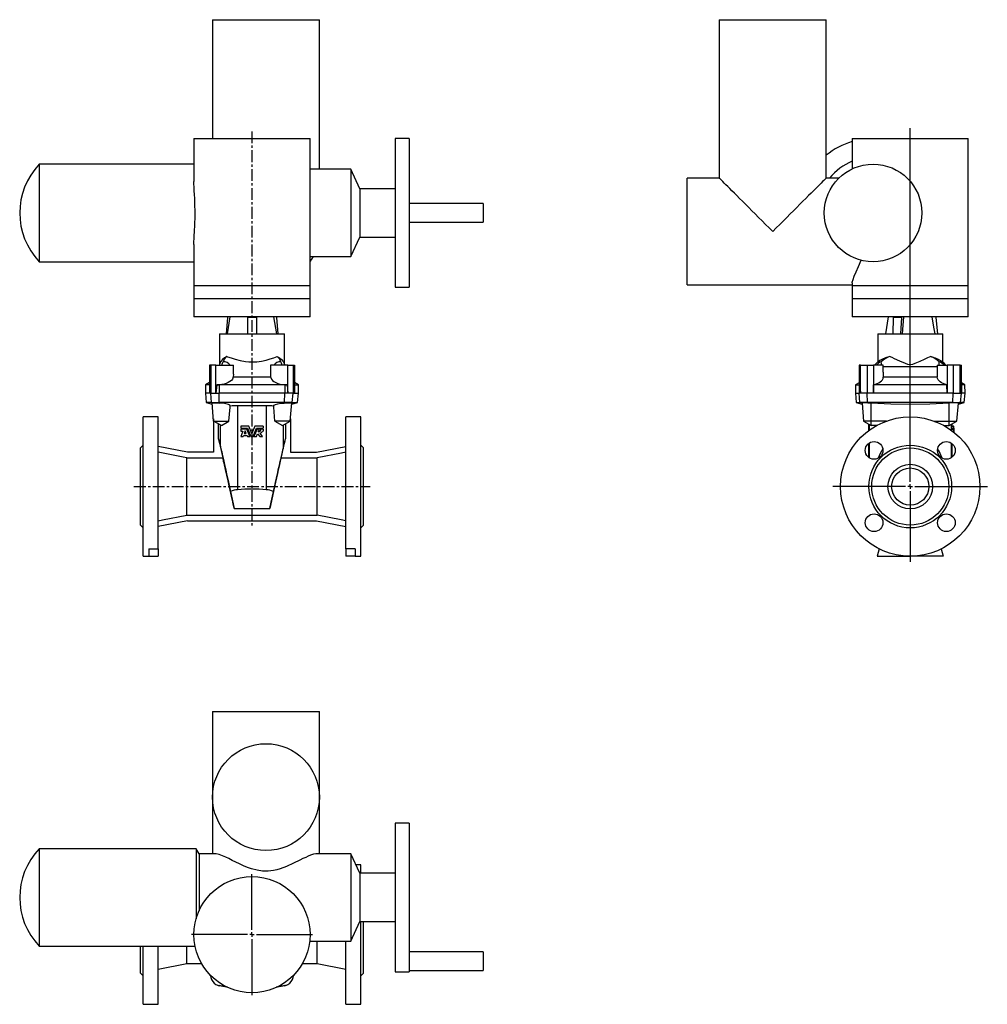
# Model space of a CAD drawing. Extents: x -275 to 766, y -160 to 900.
import ezdxf

# ---------------------------------------------------------------- set-up
doc = ezdxf.new("R2010")
doc.units = 0
doc.linetypes.add('CENTERX2', pattern=[20.32, 12.7, -2.54, 2.54, -2.54])
doc.layers.get('0').update_dxf_attribs({"linetype": 'CONTINUOUS'})
doc.layers.add('FORMAT', color=7, linetype='CONTINUOUS')

# ---------------------------------------------------------------- blocks, each defined once
blk = doc.blocks.new('SW_CENTERMARKSYMBOL_0')
at = {"layer": 'FORMAT', "color": 0}
for p, q in [((0, 5), (0, 385.7)), ((-5, 0), (-83.3, 0)), ((0, 0), (-2.5, 0)), ((0, 0), (0, 2.5)), ((0, 0), (0, -2.5)), ((0, 0), (2.5, 0)), ((5, 0), (83, 0)), ((0, -5), (0, -81.2))]:
    blk.add_line(p, q, dxfattribs=at)
blk = doc.blocks.new('SW_CENTERMARKSYMBOL_1')
at = {"layer": 'FORMAT', "color": 0}
for p, q in [((0, 5), (0, 65)), ((-5, 0), (-65, 0)), ((0, 0), (-2.5, 0)), ((0, 0), (0, 2.5)), ((0, 0), (0, -2.5)), ((0, 0), (2.5, 0)), ((5, 0), (65, 0)), ((0, -5), (0, -65))]:
    blk.add_line(p, q, dxfattribs=at)

msp = doc.modelspace()

# ---------------------------------------------------------------- linework, layer by layer
at = {"color": 7, "linetype": 'CONTINUOUS'}
for p, q in [((-67.8, 900.2), (-67.8, 772.2)), ((-67.8, 900.2), (47.2, 900.2)), ((47.2, 739.2), (47.2, 900.2)), ((477.7, 900.2), (477.7, 729.7)), ((477.7, 900.2), (592.7, 900.2)), ((592.7, 729.7), (592.7, 900.2)), ((-87.8, 772.2), (-87.8, 726.2)), ((-87.8, 772.2), (37.2, 772.2)), ((37.2, 716.6), (37.2, 772.2)), ((143.7, 772.2), (128.7, 772.2)), ((128.7, 772.2), (128.7, 612.2)), ((143.7, 772.2), (143.7, 612.2)), ((620.7, 772.2), (620.7, 739.6)), ((620.7, 772.2), (745.7, 772.2)), ((745.7, 614.2), (745.7, 772.2)), ((-87.8, 744.7), (-254.3, 744.7)), ((-254.3, 744.7), (-254.3, 639.7)), ((81, 739.2), (37.2, 739.2)), ((90.7, 718.3), (81, 739.2)), ((81, 739.2), (81, 645.2)), ((477.7, 729.7), (443.2, 729.7)), ((443.2, 614.7), (443.2, 729.7)), ((606.5, 729.7), (592.7, 729.7)), ((128.7, 718.3), (90.7, 718.3)), ((90.7, 718.3), (90.7, 666.1)), ((223.7, 702.2), (143.7, 702.2)), ((223.7, 702.2), (223.7, 682.2)), ((143.7, 682.2), (223.7, 682.2)), ((37.2, 614.2), (37.2, 667.9)), ((-87.8, 658.4), (-87.8, 614.2)), ((81, 645.2), (90.7, 666.1)), ((90.7, 666.1), (128.7, 666.1)), ((-254.3, 639.7), (-87.8, 639.7)), ((37.2, 645.2), (40.4, 645.2)), ((40.4, 645.2), (81, 645.2)), ((443.2, 614.7), (620.7, 614.7)), ((620.7, 616.8), (620.7, 614.2)), ((-87.8, 614.2), (-87.8, 600.2)), ((37.2, 600.2), (37.2, 614.2)), ((128.7, 612.2), (143.7, 612.2)), ((620.7, 614.2), (620.7, 600.2)), ((745.7, 600.2), (745.7, 614.2)), ((-87.8, 600.2), (-87.8, 580.2)), ((37.2, 580.2), (37.2, 600.2)), ((620.7, 600.2), (620.7, 580.2)), ((745.7, 580.2), (745.7, 600.2)), ((-25.3, 580.2), (-87.8, 580.2)), ((-51.8, 579.8), (-53.1, 562.2)), ((-49, 580.2), (-52.1, 562.2)), ((-51.8, 580.2), (-51.8, 579.8)), ((-30.3, 580.2), (-30.3, 579.8)), ((-20.3, 579.8), (-30.3, 579.8)), ((-30.3, 579.8), (-30.3, 562.2)), ((37.2, 580.2), (-25.3, 580.2)), ((-20.3, 580.2), (-20.3, 579.8)), ((-20.3, 579.8), (-20.3, 562.2)), ((1.5, 562.2), (-1.7, 580.2)), ((1.1, 580.2), (1.1, 579.8)), ((1.1, 579.8), (2.5, 562.2)), ((745.7, 580.2), (620.7, 580.2)), ((659.6, 580.2), (656.4, 562.2)), ((665, 579.8), (664.3, 562.2)), ((665, 580.2), (665, 579.8)), ((673.7, 579.8), (665, 579.8)), ((673.7, 579.8), (672.9, 562.2)), ((673.7, 580.2), (673.7, 579.8)), ((676, 580.2), (674.4, 562.2)), ((710.9, 580.2), (710.9, 579.8)), ((710.9, 579.8), (712.4, 562.2)), ((-60.3, 562.2), (-60.3, 528.8)), ((-60.3, 562.2), (9.7, 562.2)), ((9.7, 528.8), (9.7, 562.2)), ((648.2, 562.2), (648.2, 531.8)), ((648.2, 562.2), (683.2, 562.2)), ((683.2, 562.2), (718.2, 562.2)), ((718.2, 531.8), (718.2, 562.2)), ((-71.1, 528.2), (-71.1, 498.2)), ((-69.6, 528.2), (-71.1, 528.2)), ((-64.1, 528.2), (-69.6, 528.2)), ((-64.1, 498.2), (-64.1, 528.2)), ((-64.1, 528.2), (-45.3, 528.2)), ((-45.3, 518.7), (-45.3, 528.2)), ((-5.3, 528.2), (-5.3, 518.7)), ((13.4, 528.2), (-5.3, 528.2)), ((13.4, 498.2), (13.4, 528.2)), ((13.4, 528.2), (18.9, 528.2)), ((18.9, 528.2), (20.5, 528.2)), ((20.5, 528.2), (20.5, 498.2)), ((628.2, 528.2), (628.2, 507.5)), ((629.6, 528.2), (628.2, 528.2)), ((629.6, 498.2), (629.6, 528.2)), ((629.6, 528.2), (637, 528.2)), ((637, 528.2), (643.5, 528.2)), ((654.2, 528.2), (643.5, 528.2)), ((643.5, 528.2), (643.5, 498.2)), ((654.2, 520.8), (654.2, 528.2)), ((654.2, 520.8), (654.2, 515.5)), ((712.2, 528.2), (712.2, 520.8)), ((712.2, 528.2), (722.9, 528.2)), ((712.2, 520.8), (712.2, 515.5)), ((722.9, 528.2), (722.9, 498.2)), ((729.5, 528.2), (722.9, 528.2)), ((736.9, 528.2), (729.5, 528.2)), ((736.9, 498.2), (736.9, 528.2)), ((736.9, 528.2), (738.2, 528.2)), ((738.2, 507.5), (738.2, 528.2)), ((-71.1, 509.6), (-75.3, 507.2)), ((-45.3, 518.7), (-45.4, 515.7)), ((-45.4, 515.7), (-5.3, 515.7)), ((-5.3, 518.7), (-5.3, 515.7)), ((24.6, 507.2), (20.5, 509.6)), ((628.2, 509.5), (624.3, 507.2)), ((712.2, 515.5), (654.2, 515.5)), ((742.1, 507.2), (738.2, 509.5)), ((-75.3, 507.2), (-75.3, 498.2)), ((-71.1, 507.2), (-75.3, 507.2)), ((-75.3, 498.2), (-74.5, 488.2)), ((-71.1, 498.2), (-75.3, 498.2)), ((-69.6, 498.2), (-71.1, 498.2)), ((-69.6, 498.2), (-64.1, 498.2)), ((-63.1, 507.2), (-64.1, 498.2)), ((-64.1, 498.2), (-60.7, 498.2)), ((-60.6, 507.3), (-63.1, 507.2)), ((-63.1, 507.2), (-60.6, 507.2)), ((10, 498.2), (-60.7, 498.2)), ((10, 507.2), (-60.6, 507.2)), ((9.9, 507.3), (12.4, 507.2)), ((12.4, 507.2), (10, 507.2)), ((13.4, 498.2), (10, 498.2)), ((12.4, 507.2), (13.4, 498.2)), ((18.9, 498.2), (13.4, 498.2)), ((18.9, 498.2), (20.5, 498.2)), ((20.5, 507.2), (24.6, 507.2)), ((20.5, 498.2), (24.7, 498.2)), ((23.8, 488.2), (24.7, 498.2)), ((24.7, 498.2), (24.6, 507.2)), ((624.3, 507.2), (624.2, 498.2)), ((624.2, 498.2), (625.1, 488.2)), ((624.2, 498.2), (628.2, 498.2)), ((624.3, 507.2), (628.3, 507.2)), ((629.6, 498.2), (628.2, 498.2)), ((628.3, 507.5), (628.4, 507.3)), ((629.1, 507.2), (628.3, 507.2)), ((628.4, 507.3), (629.1, 507.2)), ((629.1, 507.2), (629.6, 498.2)), ((637, 498.2), (629.6, 498.2)), ((643.5, 498.2), (637, 498.2)), ((643.5, 498.2), (643.7, 507.2)), ((722.9, 498.2), (643.5, 498.2)), ((722.7, 507.2), (643.7, 507.2)), ((722.9, 498.2), (722.7, 507.2)), ((729.5, 498.2), (722.9, 498.2)), ((729.5, 498.2), (736.9, 498.2)), ((737.3, 507.2), (736.9, 498.2)), ((736.9, 498.2), (738.2, 498.2)), ((738, 507.3), (737.3, 507.2)), ((737.3, 507.2), (738.2, 507.2)), ((738.2, 507.5), (738, 507.3)), ((742.1, 507.2), (738.2, 507.2)), ((742.2, 498.2), (738.2, 498.2)), ((741.3, 488.2), (742.2, 498.2)), ((742.2, 498.2), (742.1, 507.2)), ((-74.5, 488.2), (-68.2, 486.5)), ((-68.8, 488.2), (-74.5, 488.2)), ((-68.8, 488.2), (-60.5, 488.2)), ((-66.6, 468.2), (-68.3, 487.8)), ((9.8, 488.2), (-60.5, 488.2)), ((18.1, 488.2), (9.8, 488.2)), ((15.9, 468.2), (17.6, 487.8)), ((17.5, 486.5), (23.8, 488.2)), ((18.1, 488.2), (23.8, 488.2)), ((625.1, 488.2), (631.4, 486.5)), ((625.1, 488.2), (629, 488.2)), ((637.2, 488.2), (629, 488.2)), ((729.2, 488.2), (637.2, 488.2)), ((729.2, 488.2), (737.4, 488.2)), ((735.1, 486.5), (741.3, 488.2)), ((741.3, 488.2), (737.4, 488.2)), ((-9.9, 484.7), (-40.8, 484.7)), ((631.3, 487.5), (633, 468.2)), ((733.5, 468.2), (735.1, 487.5)), ((-126.3, 472.7), (-142.3, 472.7)), ((-142.3, 397.7), (-142.3, 472.7)), ((-126.3, 330.5), (-126.3, 472.7)), ((-66.8, 470.6), (-66.8, 434.7)), ((-66.6, 468.2), (-50.1, 468.2)), ((-58.3, 463.4), (-66.6, 468.2)), ((-58.3, 463.4), (-50.1, 468.2)), ((-0.6, 468.2), (7.7, 463.4)), ((15.9, 468.2), (-0.6, 468.2)), ((7.7, 463.4), (15.9, 468.2)), ((16.1, 470.6), (16.1, 434.7)), ((91.7, 472.7), (75.7, 472.7)), ((75.7, 330.5), (75.7, 472.7)), ((91.7, 397.7), (91.7, 472.7)), ((633, 468.2), (641.2, 463.4)), ((641.2, 468.2), (633, 468.2)), ((657.6, 468.2), (641.2, 468.2)), ((708.8, 468.2), (725.2, 468.2)), ((725.2, 463.4), (733.5, 468.2)), ((725.2, 468.2), (733.5, 468.2)), ((-61.3, 449), (-61.3, 465.2)), ((-37.3, 462.8), (-37.3, 460.4)), ((-28.6, 462.8), (-37.3, 462.8)), ((-37.3, 460.4), (-30.2, 460.4)), ((-37.3, 459.5), (-37.3, 457.2)), ((-30.8, 459.5), (-37.3, 459.5)), ((-35.1, 457.2), (-37.3, 451.4)), ((-37.3, 457.2), (-35.1, 457.2)), ((-32.6, 457.7), (-33.7, 454.8)), ((-31.5, 454.8), (-32.6, 457.7)), ((-27.5, 451.4), (-30.8, 459.5)), ((-30.2, 460.4), (-26.5, 451.4)), ((-25.3, 454.8), (-28.6, 462.8)), ((-22.1, 462.8), (-25.3, 454.8)), ((-24.1, 451.4), (-20.5, 460.4)), ((-19.8, 459.5), (-23.2, 451.4)), ((-13.3, 462.8), (-22.1, 462.8)), ((-20.5, 460.4), (-13.3, 460.4)), ((-17.3, 459.5), (-19.8, 459.5)), ((-18.5, 456.6), (-17.3, 459.5)), ((-13.3, 459.5), (-15.6, 459.5)), ((-14, 457.2), (-13.3, 457.2)), ((-13.3, 462.8), (-13.3, 460.4)), ((-13.3, 459.5), (-13.3, 457.2)), ((10.6, 465.2), (10.6, 449)), ((638.2, 465.2), (638.2, 457.7)), ((647.1, 463.4), (641.2, 463.4)), ((719.3, 463.4), (725.2, 463.4)), ((727.7, 462.8), (727.7, 460.4)), ((727.7, 462.8), (729.7, 462.8)), ((727.7, 460.4), (729.7, 460.4)), ((727.7, 459.5), (727.7, 458.1)), ((727.7, 459.5), (729.7, 459.5)), ((728.1, 460.4), (728.1, 459.5)), ((728.2, 462.8), (728.2, 465.2)), ((728.2, 459.5), (728.2, 460.4)), ((728.8, 457.2), (729.7, 457.2)), ((729.7, 462.8), (729.7, 460.4)), ((730.2, 462.8), (729.7, 462.8)), ((729.7, 460.4), (730.1, 460.4)), ((729.7, 459.5), (729.7, 457.2)), ((730.1, 459.5), (729.7, 459.5)), ((729.7, 457.2), (729.9, 457.2)), ((729.9, 457.2), (729.8, 456.2)), ((730, 457.7), (730, 456.1)), ((730.1, 456), (730, 457.7)), ((730.1, 460.4), (730.2, 456.2)), ((730.1, 456), (730.1, 459.5)), ((730.2, 455.9), (730.2, 462.8)), ((-61.3, 449), (-56.8, 428.6)), ((-37.3, 451.4), (-34.8, 451.4)), ((-34.8, 451.4), (-34.3, 452.6)), ((-34.3, 452.6), (-30.6, 452.6)), ((-33.7, 454.8), (-31.5, 454.8)), ((-30.6, 452.6), (-30.1, 451.4)), ((-30.1, 451.4), (-27.5, 451.4)), ((-26.5, 451.4), (-24.1, 451.4)), ((-23.2, 451.4), (-20.6, 451.4)), ((-20.6, 451.4), (-19.3, 454.6)), ((-19.3, 454.6), (-16.9, 451.4)), ((-16.9, 451.4), (-13.9, 451.4)), ((-13.9, 451.4), (-16.6, 455)), ((6.1, 428.6), (10.6, 449)), ((-142.3, 442.2), (-145.3, 439.2)), ((-145.3, 397.7), (-145.3, 439.2)), ((-94.9, 434.7), (-126.3, 440.8)), ((-66.8, 434.7), (-94.9, 434.7)), ((16.1, 434.7), (44.2, 434.7)), ((44.2, 434.7), (75.7, 440.8)), ((94.7, 439.2), (91.7, 442.2)), ((94.7, 397.7), (94.7, 439.2)), ((638.2, 443.9), (638.2, 429.3)), ((728.2, 429.3), (728.2, 443.9)), ((-95.5, 366.8), (-95.5, 428.6)), ((-95.5, 428.6), (-56.8, 428.6)), ((6.1, 428.6), (44.8, 428.6)), ((44.8, 366.8), (44.8, 428.6)), ((-145.3, 356.2), (-145.3, 397.7)), ((-142.3, 322.7), (-142.3, 397.7)), ((-48.4, 392.4), (-44.5, 374)), ((-2.3, 392.4), (-6.2, 374)), ((91.7, 322.7), (91.7, 397.7)), ((94.7, 356.2), (94.7, 397.7)), ((-94.9, 360.7), (-126.3, 354.6)), ((-95.5, 366.8), (44.8, 366.8)), ((-94.9, 360.7), (44.2, 360.7)), ((44.2, 360.7), (75.7, 354.6)), ((-145.3, 356.2), (-142.3, 353.2)), ((91.7, 353.2), (94.7, 356.2)), ((-136.3, 330.5), (-126.3, 330.5)), ((-136.3, 330.5), (-136.3, 322.7)), ((-126.3, 330.5), (-126.3, 322.7)), ((85.7, 330.5), (75.7, 330.5)), ((75.7, 330.5), (75.7, 322.7)), ((85.7, 330.5), (85.7, 322.7)), ((649.8, 330.5), (647.7, 322.7)), ((716.6, 330.5), (718.7, 322.7)), ((-142.3, 322.7), (-136.3, 322.7)), ((-136.3, 322.7), (-126.3, 322.7)), ((85.7, 322.7), (75.7, 322.7)), ((85.7, 322.7), (91.7, 322.7)), ((647.7, 322.7), (683.2, 322.7)), ((718.7, 322.7), (683.2, 322.7)), ((-67.8, 155.4), (-67.8, 63.4)), ((-67.8, 155.4), (-10.3, 155.4)), ((-10.3, 155.4), (47.2, 155.4)), ((47.2, 2.4), (47.2, 155.4)), ((-67.8, 63.4), (-67.8, 2.4)), ((143.7, 35.4), (128.7, 35.4)), ((128.7, 35.4), (128.7, -124.6)), ((143.7, 35.4), (143.7, -124.6)), ((-85.5, 7.9), (-254.3, 7.9)), ((-254.3, 7.9), (-254.3, -97.1)), ((-82.3, 2.4), (-85.5, 7.9)), ((-85.5, 7.9), (-85.5, -67.6)), ((-64.2, 2.4), (-82.3, 2.4)), ((-82.3, 2.4), (-82.3, -58.9)), ((81, 2.4), (43.5, 2.4)), ((90.7, -18.5), (81, 2.4)), ((81, 2.4), (81, -91.5)), ((91.7, -9.6), (86.6, -9.6)), ((91.7, -18.5), (91.7, -9.6)), ((128.7, -18.5), (90.7, -18.5)), ((90.7, -18.5), (90.7, -70.6)), ((81, -91.5), (90.7, -70.6)), ((90.7, -70.6), (128.7, -70.6)), ((91.7, -159.6), (91.7, -70.6)), ((94.7, -126.1), (94.7, -70.6)), ((36.8, -91.5), (81, -91.5)), ((44.8, -115.6), (44.8, -91.5)), ((75.7, -159.6), (75.7, -91.5)), ((-254.3, -97.1), (-86.6, -97.1)), ((-145.3, -126.1), (-145.3, -97.1)), ((-142.3, -159.6), (-142.3, -97.1)), ((-126.3, -159.6), (-126.3, -97.1)), ((-95.5, -115.6), (-95.5, -97.1)), ((223.7, -103.2), (143.7, -103.2)), ((223.7, -103.2), (223.7, -123.2)), ((-126.3, -121.6), (-95.5, -115.6)), ((-95.5, -115.6), (-79.6, -115.6)), ((28.9, -115.6), (44.8, -115.6)), ((44.8, -115.6), (75.7, -121.6)), ((-145.3, -126.1), (-142.3, -129.1)), ((91.7, -129.1), (94.7, -126.1)), ((128.7, -124.6), (143.7, -124.6)), ((143.7, -123.2), (223.7, -123.2)), ((-142.3, -159.6), (-126.3, -159.6)), ((75.7, -159.6), (91.7, -159.6))]:
    msp.add_line(p, q, dxfattribs=at)
at = {"color": 8, "linetype": 'CONTINUOUS'}
for p, q in [((-87.8, 614.2), (-69.5, 614.2)), ((-69.5, 614.2), (37.2, 614.2)), ((620.7, 614.2), (727.4, 614.2)), ((727.4, 614.2), (745.7, 614.2)), ((-87.8, 600.2), (-69.5, 600.2)), ((-69.5, 600.2), (37.2, 600.2)), ((620.7, 600.2), (727.4, 600.2)), ((727.4, 600.2), (745.7, 600.2)), ((-69.6, 528.2), (-69.6, 498.2)), ((18.9, 528.2), (18.9, 498.2)), ((637, 528.2), (637, 498.2)), ((712.2, 526.5), (654.2, 526.5)), ((729.5, 528.2), (729.5, 498.2)), ((-68.8, 488.2), (-69.6, 498.2)), ((-60.6, 507.2), (-60.7, 498.2)), ((-60.5, 488.2), (-60.7, 498.2)), ((-60.6, 507.3), (-60.6, 507.2)), ((9.8, 488.2), (10, 498.2)), ((9.9, 507.3), (10, 507.2)), ((10, 507.2), (10, 498.2)), ((18.1, 488.2), (18.9, 498.2)), ((628.3, 507.2), (628.2, 498.2)), ((629, 488.2), (628.2, 498.2)), ((628.4, 507.3), (628.3, 507.2)), ((637.2, 488.2), (637, 498.2)), ((729.2, 488.2), (729.5, 498.2)), ((737.4, 488.2), (738.2, 498.2)), ((738, 507.3), (738.2, 507.2)), ((738.2, 507.2), (738.2, 498.2)), ((-67.6, 487.9), (-68.8, 488.2)), ((-59.9, 487.6), (-60.5, 488.2)), ((9.2, 487.6), (9.8, 488.2)), ((16.9, 487.9), (18.1, 488.2)), ((631.4, 487.6), (629, 488.2)), ((637.5, 487.9), (637.2, 488.2)), ((641.2, 468.2), (641.2, 487.8)), ((725.2, 468.2), (725.2, 487.8)), ((728.9, 487.9), (729.2, 488.2)), ((735, 487.6), (737.4, 488.2)), ((-40.8, 484.7), (-40.8, 394.3)), ((-9.9, 484.7), (-9.9, 394.3)), ((641.2, 463.4), (641.2, 468.2)), ((725.2, 463.4), (725.2, 468.2)), ((-59.3, 441.1), (-59.3, 464)), ((8.7, 441.1), (8.7, 464)), ((639, 464.7), (639, 458.3)), ((727.4, 464.7), (727.4, 458.3)), ((639, 444.5), (639, 428.7)), ((727.4, 444.5), (727.4, 428.7)), ((-44.5, 374), (-6.2, 374)), ((-60.6, -139.5), (-60.7, -139.6)), ((-60.6, -139.4), (-60.6, -139.5)), ((9.9, -139.4), (10, -139.5)), ((10, -139.5), (10, -139.6))]:
    msp.add_line(p, q, dxfattribs=at)
at = {"color": 7, "linetype": 'CONTINUOUS'}
for points in [[(-87.8, 658.4), (-87.8, 659.8), (-87.6, 666.2), (-87.2, 673.7), (-87, 677.8), (-86.8, 681.9), (-86.6, 686.2), (-86.6, 690.6), (-86.6, 695.1), (-86.7, 699.5), (-86.8, 703.8), (-87, 707.9), (-87.2, 712), (-87.5, 716), (-87.7, 719.8), (-87.8, 723.4), (-87.8, 726.2)], [(535.2, 672.2), (531.4, 676), (527.5, 679.9), (523.8, 683.7), (520, 687.4), (516.3, 691.1), (512.8, 694.6), (509.3, 698.1), (505.9, 701.5), (502.7, 704.7), (499.6, 707.8), (496.6, 710.8), (493.9, 713.5), (491.3, 716.1), (488.9, 718.5), (486.7, 720.7), (484.8, 722.6), (483, 724.4), (481.5, 725.9), (480.3, 727.1), (479.3, 728.1), (478.5, 728.9), (478, 729.4), (477.7, 729.7), (477.7, 729.7)], [(592.7, 729.7), (592.7, 729.7), (592.4, 729.4), (591.9, 728.9), (591.1, 728.1), (590.1, 727.1), (588.9, 725.9), (587.4, 724.4), (585.6, 722.6), (583.7, 720.7), (581.5, 718.5), (579.1, 716.1), (576.5, 713.5), (573.8, 710.8), (570.8, 707.8), (567.7, 704.7), (564.5, 701.5), (561.1, 698.1), (557.7, 694.6), (554.1, 691.1), (550.4, 687.4), (546.7, 683.7), (542.9, 679.9), (539, 676), (535.2, 672.2)], [(37.1, 716.6), (37.1, 714.5), (37, 707.7), (36.8, 700.3), (36.8, 692.5), (36.8, 684.5), (37, 677), (37.1, 669.7), (37.1, 667.9)], [(40.4, 645.2), (38.8, 642.3), (37.2, 639.8)], [(620.8, 616.8), (620.8, 617.8), (621.6, 620.6), (623, 624.3), (624.9, 628.7), (627.6, 634.7), (630.5, 641.4)], [(706.3, 580.2), (708.2, 569.4), (709.5, 562.2)], [(-52.4, 537.6), (-54.9, 536.2), (-56.9, 534.5), (-58.8, 532.2), (-60, 530), (-60.2, 529.2), (-60.3, 528.8), (-60.3, 528.8)], [(-57.7, 528.2), (-57.1, 530.6), (-56.4, 532)], [(-52.4, 537.6), (-51.7, 537.4), (-47.9, 536.1), (-43.5, 534.7), (-38.1, 533.3), (-32.2, 532.3), (-28.8, 532), (-25.3, 531.8), (-20.1, 532.1), (-14.9, 532.8), (-10.1, 533.9), (-5.7, 535.2), (-1.8, 536.4), (1.7, 537.6)], [(1.7, 537.6), (4.2, 536.2), (6.3, 534.5), (8.1, 532.2), (9.3, 530), (9.6, 529.2), (9.7, 528.8), (9.7, 528.8)], [(7, 528.2), (6.4, 530.6), (5.7, 532)], [(661, 537.6), (660.2, 537.4), (656.5, 536.1), (653.3, 534.7), (650.6, 533.3), (648.9, 532.3), (648.4, 532), (648.2, 531.8), (648.2, 531.8)], [(652.2, 528.2), (652.1, 530.6), (652, 532)], [(705.4, 537.6), (701.9, 536.2), (698.3, 534.5), (693.4, 532.2), (688.2, 530), (685.8, 529.2), (683.2, 528.8), (680.6, 529.2), (678.1, 530), (672.1, 532.6), (666.4, 535.3), (663.6, 536.5), (661, 537.6)], [(705.4, 537.6), (706.2, 537.4), (709.9, 536.1), (713.1, 534.7), (715.8, 533.3), (717.5, 532.3), (718, 532), (718.2, 531.8), (718.2, 531.8)], [(714.2, 528.2), (714.3, 530.6), (714.4, 532)], [(-45.4, 515.7), (-46.2, 513.4), (-47.4, 512), (-49, 510.7), (-51, 509.6), (-53.2, 508.6), (-55.4, 508), (-57.7, 507.5), (-60.6, 507.3)], [(-5.3, 515.7), (-4.4, 513.4), (-3.3, 512), (-1.7, 510.7), (0.3, 509.6), (2.5, 508.6), (4.7, 508), (7.1, 507.5), (9.9, 507.3)], [(643.7, 507.2), (645.8, 507.8), (647.7, 508.5), (649.4, 509.4), (650.9, 510.3), (652.2, 511.5), (653.2, 512.6), (653.9, 514), (654.2, 515.4), (654.2, 515.5)], [(722.7, 507.2), (720.6, 507.8), (718.7, 508.5), (717, 509.4), (715.5, 510.3), (714.2, 511.5), (713.2, 512.6), (712.5, 514), (712.2, 515.4), (712.2, 515.5)], [(-67.6, 487.9), (-68.3, 487.9), (-68.3, 487.8)], [(-48.7, 484.4), (-49.1, 485.3), (-50.7, 486.1), (-53.3, 486.8), (-56.3, 487.3), (-59.6, 487.5), (-59.9, 487.6)], [(-2, 484.4), (-1.5, 485.3), (0.1, 486.1), (2.6, 486.8), (5.7, 487.3), (8.9, 487.5), (9.2, 487.6)], [(16.9, 487.9), (17.6, 487.9), (17.6, 487.8)], [(631.4, 487.5), (631.3, 487.5), (631.4, 487.6)], [(637.5, 487.9), (640.2, 487.9), (641.2, 487.8)], [(641.2, 487.8), (662.2, 486.9), (683.2, 486.5), (704.2, 486.9), (725.2, 487.8)], [(728.9, 487.9), (726.2, 487.9), (725.2, 487.8)], [(735, 487.5), (735.1, 487.5), (735, 487.6)], [(-50.1, 468.2), (-48.8, 483.3), (-48.7, 484.4)], [(-0.6, 468.2), (-1.9, 483.3), (-2, 484.4)], [(-95.5, 428.6), (-99.4, 429.3), (-126.3, 434.6)], [(-59.3, 441.1), (-59.1, 440.1), (-58.8, 438.7), (-58.4, 437), (-57.9, 434.9), (-57.4, 432.5), (-56.8, 429.7), (-56.1, 426.7), (-55.3, 423.3), (-54.5, 419.6), (-53.6, 415.7), (-52.7, 411.5), (-51.7, 407), (-50.6, 402.4), (-49.5, 397.4), (-48.4, 392.4)], [(8.7, 441.1), (8.4, 440.1), (8.1, 438.7), (7.7, 437), (7.2, 434.9), (6.7, 432.5), (6.1, 429.7), (5.4, 426.7), (4.6, 423.3), (3.8, 419.6), (2.9, 415.7), (2, 411.5), (1, 407), (-0.1, 402.4), (-1.1, 397.4), (-2.3, 392.4)], [(75.7, 434.6), (71.1, 433.7), (44.8, 428.6)], [(-44.5, 374), (-45, 376.2), (-45.5, 378.7), (-46.1, 381.4), (-46.7, 384.3), (-47.4, 387.4), (-48.1, 390.6), (-48.8, 393.8), (-49.6, 397.1), (-50.3, 400.4), (-51, 403.7), (-51.7, 406.9), (-52.4, 410), (-53.1, 412.9), (-53.7, 415.7), (-54.3, 418.3), (-54.9, 420.7), (-55.4, 422.7), (-55.8, 424.5), (-56.1, 426), (-56.4, 427.2), (-56.6, 428.1), (-56.8, 428.6)], [(-6.2, 374), (-5.7, 376.2), (-5.2, 378.7), (-4.6, 381.4), (-3.9, 384.3), (-3.3, 387.4), (-2.6, 390.6), (-1.9, 393.8), (-1.1, 397.1), (-0.4, 400.4), (0.3, 403.7), (1, 406.9), (1.7, 410), (2.4, 412.9), (3, 415.7), (3.6, 418.3), (4.2, 420.7), (4.7, 422.7), (5.1, 424.5), (5.4, 426), (5.7, 427.2), (6, 428.1), (6.1, 428.6)], [(-126.3, 360.8), (-121.5, 361.8), (-95.5, 366.8)], [(75.7, 360.8), (70.8, 361.8), (44.8, 366.8)], [(43.5, 2.3), (43.4, 2.4), (40.9, 2), (37.7, 0.9), (35.2, -0.1), (32.5, -1.4), (29.5, -2.8), (26.3, -4.4), (19.4, -7.8), (11.7, -11.3), (5.2, -13.7), (1.6, -14.7), (-2, -15.5), (-7.9, -16.3), (-14, -16.2), (-19.9, -15.3), (-25.7, -13.8), (-30.2, -12.2), (-34.4, -10.4), (-38.6, -8.5), (-42.7, -6.6), (-46.5, -4.7), (-50.2, -2.8), (-53.6, -1.1), (-56.9, 0.3), (-60.6, 1.7), (-63.7, 2.3), (-64.2, 2.3)], [(-51.3, -141.5), (-52.9, -141.2), (-60.7, -139.6)], [(-51.5, -141.3), (-52.9, -141.1), (-60.6, -139.5)], [(10, -139.6), (2.2, -141.2), (0.6, -141.5)], [(10, -139.5), (2.2, -141.1), (0.8, -141.3)]]:
    msp.add_lwpolyline(points, dxfattribs=at)
for centre, radius in [((643.2, 692.2), 52.5), ((683.2, 397.7), 75), ((644.3, 436.6), 9.5), ((722.1, 436.6), 9.5), ((683.2, 397.7), 44.5), ((683.2, 397.7), 41.5), ((683.2, 397.7), 24), ((683.2, 397.7), 20), ((644.3, 358.8), 9.5), ((722.1, 358.8), 9.5), ((-10.3, 63.4), 57.5), ((-25.3, -84.6), 62.5)]:
    msp.add_circle(centre, radius, dxfattribs=at)
for centre, radius, start, end in [((643.2, 692.2), 80, 106.3348, 129.1424), ((-199.3, 692.2), 76, 136.3074, 223.6926), ((643.2, 692.2), 60, 112.0243, 141.3178), ((-46.6, 529.2), 10.2, 124.4196, 163.7939), ((-55.5, 524.4), 7.65, 29.5573, 96.7755), ((4.8, 524.4), 7.65, 83.2245, 150.4427), ((-4.1, 529.2), 10.2, 16.2061, 55.5804), ((667.5, 510.2), 29, 131.7174, 141.6335), ((655.1, 522.3), 10.2, 107.42, 144.6295), ((671.2, 511.3), 28.2, 111.2166, 132.7688), ((695.2, 511.3), 28.2, 47.2312, 68.7834), ((711.3, 522.3), 10.2, 35.3705, 72.58), ((698.9, 510.2), 29, 38.3665, 48.2791), ((-47.6, 526.2), 13, 168.4077, 171.1501), ((-3.1, 526.2), 13, 8.8499, 11.5672), ((-58.7, 608.2), 120.6, 265.7946, 269.439), ((8.1, 608.2), 120.6, 270.561, 274.2054), ((642.2, 339.3), 148.7, 91.8309, 94.1769), ((724.2, 339.3), 148.7, 85.8231, 88.1691), ((-41.1, 407.3), 77.4, 89.7971, 95.6227), ((-9.6, 407.3), 77.4, 84.3773, 90.2029), ((-18.6, 459.5), 2.98, 272.1385, 359.9138), ((-17.4, 458.6), 3.63, 282.2468, 338.8195), ((-202.3, 409.8), 146.4, 12.3267, 15.5351), ((151.6, 409.8), 146.4, 164.4649, 167.6733), ((687.4, 415.3), 40.7, 145.8896, 161.3669), ((679, 415.3), 40.7, 18.6331, 34.1104), ((-38.7, 370.4), 24, 95.0197, 113.7637), ((-25.3, 222.4), 172.6, 84.8546, 95.1454), ((-12, 370.4), 24, 66.2363, 84.9803), ((-199.3, -44.6), 76, 136.3074, 223.6926), ((114.7, -84.6), 190, 193.2031, 194.0886), ((-58, -127.9), 12, 194.0886, 239.3443), ((7.3, -127.9), 12, 300.6557, 345.9114), ((-165.3, -84.6), 190, 345.9114, 346.7969), ((-58.3, -126.6), 13, 243.6782, 282.2948), ((-58, -127.9), 12, 239.3443, 257.1687), ((-58, -127.9), 11.9, 244.5489, 257.1687), ((7.7, -126.6), 13, 257.7052, 296.3218), ((7.3, -127.9), 12, 282.8313, 300.6557), ((7.3, -127.9), 11.9, 282.8313, 295.4511)]:
    msp.add_arc(centre, radius, start, end, dxfattribs=at)
at = {"layer": 'FORMAT', "linetype": 'CENTERX2'}
for p, q in [((-25.3, 780), (-25.3, 353.7)), ((-152.4, 397.7), (101.8, 397.7))]:
    msp.add_line(p, q, dxfattribs=at)

# ---------------------------------------------------------------- block references
at = {"layer": 'FORMAT'}
for name, p in [('SW_CENTERMARKSYMBOL_0', (683.2, 397.7)), ('SW_CENTERMARKSYMBOL_1', (-25.3, -84.6))]:
    msp.add_blockref(name, p, dxfattribs=at)

doc.saveas('drawing.dxf')
